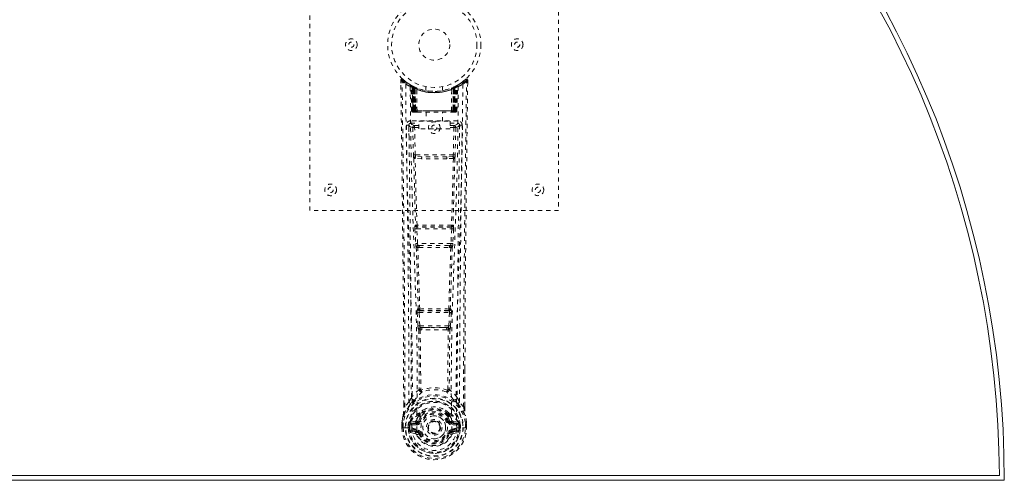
# Model space of a CAD drawing. Header units: inches. Extents: x 11.1 to 58.6, y 3.8 to 39.1.
# Tile 4 of 5: x 34.8 to 58.6, y 15.4 to 26.5. Entities that reach past the tile are written whole.
import ezdxf

# ---------------------------------------------------------------- set-up
doc = ezdxf.new("R2010")
doc.units = ezdxf.units.IN
doc.header["$MEASUREMENT"] = 0
doc.linetypes.add('SLD-Dashed', pattern=[0.075, 0.05, -0.025])
doc.linetypes.add('SLD-Solid', pattern=[0])

msp = doc.modelspace()

# ---------------------------------------------------------------- linework, layer by layer
at = {"color": 7, "linetype": 'SLD-Dashed', "lineweight": 0}
for p, q in [((41.814, 21.867), (41.814, 29.867)), ((47.814, 29.867), (47.814, 21.867)), ((44.008, 25.008), (44.008, 24.941)), ((44.037, 25.008), (44.058, 25.031)), ((44.099, 24.995), (44.057, 25.029)), ((45.571, 25.029), (45.53, 24.995)), ((45.621, 25.008), (45.591, 25.008)), ((45.618, 24.945), (45.619, 25.008)), ((45.62, 24.941), (45.621, 25.008)), ((45.62, 24.941), (45.621, 25.008)), ((44.246, 24.893), (44.233, 24.901)), ((44.252, 24.888), (44.238, 24.896)), ((44.261, 24.868), (44.247, 24.876)), ((44.268, 24.271), (44.247, 24.876)), ((44.282, 24.271), (44.261, 24.868)), ((44.299, 24.864), (44.264, 24.882)), ((44.348, 24.822), (44.279, 24.857)), ((44.3, 24.271), (44.279, 24.857)), ((44.28, 24.861), (44.302, 24.267)), ((44.293, 24.867), (44.32, 24.853)), ((44.307, 24.827), (44.32, 24.853)), ((44.307, 24.827), (44.307, 24.271)), ((44.314, 24.824), (44.307, 24.827)), ((44.314, 24.824), (44.327, 24.85)), ((44.314, 24.271), (44.314, 24.824)), ((44.331, 24.848), (44.316, 24.856)), ((44.32, 24.853), (44.327, 24.85)), ((44.32, 24.821), (44.333, 24.847)), ((44.321, 24.271), (44.32, 24.821)), ((44.32, 24.821), (44.327, 24.818)), ((44.327, 24.818), (44.339, 24.844)), ((44.327, 24.818), (44.327, 24.271)), ((44.332, 24.848), (44.331, 24.848)), ((44.339, 24.812), (44.351, 24.839)), ((44.339, 24.812), (44.339, 24.271)), ((44.345, 24.81), (44.339, 24.812)), ((44.345, 24.81), (44.357, 24.836)), ((44.345, 24.271), (44.345, 24.81)), ((44.348, 24.822), (44.349, 24.821)), ((44.367, 24.271), (44.348, 24.822)), ((44.349, 24.821), (44.368, 24.271)), ((44.351, 24.839), (44.357, 24.836)), ((44.398, 24.271), (44.394, 24.792)), ((44.614, 24.856), (44.614, 24.759)), ((45.014, 24.759), (45.014, 24.856)), ((45.23, 24.271), (45.234, 24.792)), ((45.26, 24.271), (45.279, 24.821)), ((45.28, 24.822), (45.261, 24.271)), ((45.271, 24.836), (45.277, 24.839)), ((45.271, 24.836), (45.283, 24.81)), ((45.277, 24.839), (45.289, 24.812)), ((45.279, 24.821), (45.28, 24.822)), ((45.349, 24.857), (45.28, 24.822)), ((45.289, 24.812), (45.283, 24.81)), ((45.283, 24.81), (45.283, 24.271)), ((45.296, 24.848), (45.289, 24.844)), ((45.289, 24.844), (45.301, 24.818)), ((45.289, 24.271), (45.289, 24.812)), ((45.304, 24.851), (45.295, 24.847)), ((45.295, 24.847), (45.308, 24.821)), ((45.297, 24.848), (45.296, 24.848)), ((45.364, 24.882), (45.297, 24.848)), ((45.301, 24.85), (45.309, 24.853)), ((45.301, 24.85), (45.314, 24.824)), ((45.301, 24.818), (45.308, 24.821)), ((45.301, 24.271), (45.301, 24.818)), ((45.308, 24.821), (45.307, 24.271)), ((45.309, 24.853), (45.317, 24.858)), ((45.309, 24.853), (45.321, 24.827)), ((45.321, 24.827), (45.314, 24.824)), ((45.314, 24.824), (45.314, 24.271)), ((45.321, 24.271), (45.321, 24.827)), ((45.326, 24.267), (45.348, 24.861)), ((45.328, 24.271), (45.349, 24.857)), ((45.347, 24.271), (45.367, 24.868)), ((45.36, 24.271), (45.381, 24.876)), ((45.381, 24.876), (45.367, 24.868)), ((45.396, 24.901), (45.382, 24.893)), ((44.268, 24.271), (44.282, 24.271)), ((44.3, 24.271), (44.367, 24.271)), ((44.307, 24.271), (44.314, 24.271)), ((44.308, 24.242), (44.315, 24.242)), ((44.311, 24.242), (44.321, 24.242)), ((45.314, 24.271), (44.314, 24.271)), ((44.327, 24.271), (44.321, 24.271)), ((44.321, 24.242), (44.328, 24.242)), ((44.327, 24.271), (45.301, 24.271)), ((44.33, 24.242), (44.384, 24.242)), ((44.339, 24.271), (44.345, 24.271)), ((44.34, 24.242), (44.346, 24.242)), ((45.283, 24.271), (44.345, 24.271)), ((44.384, 24.242), (44.346, 24.242)), ((44.368, 24.271), (44.367, 24.271)), ((44.398, 24.271), (45.23, 24.271)), ((44.398, 24.242), (44.405, 24.242)), ((44.405, 24.242), (45.223, 24.242)), ((44.619, 24.242), (44.619, 24.019)), ((45.009, 24.019), (45.009, 24.242)), ((45.223, 24.242), (45.231, 24.242)), ((45.244, 24.242), (45.298, 24.242)), ((45.282, 24.242), (45.244, 24.242)), ((45.261, 24.271), (45.26, 24.271)), ((45.261, 24.271), (45.328, 24.271)), ((45.282, 24.242), (45.288, 24.242)), ((45.283, 24.271), (45.289, 24.271)), ((45.3, 24.242), (45.307, 24.242)), ((45.307, 24.271), (45.301, 24.271)), ((45.307, 24.242), (45.317, 24.242)), ((45.313, 24.242), (45.32, 24.242)), ((45.314, 24.271), (45.321, 24.271)), ((45.347, 24.271), (45.36, 24.271)), ((44.246, 24.033), (44.246, 23.972)), ((45.382, 24.033), (44.246, 24.033)), ((44.444, 23.839), (44.444, 24.019)), ((44.444, 24.019), (45.194, 24.019)), ((45.194, 24.019), (45.194, 23.839)), ((45.382, 23.972), (45.382, 24.033)), ((44.203, 23.935), (44.201, 23.927)), ((44.202, 23.924), (44.205, 23.637)), ((44.246, 23.972), (44.444, 23.972)), ((44.295, 23.869), (44.311, 23.208)), ((44.34, 23.915), (44.34, 23.87)), ((44.444, 23.915), (44.34, 23.915)), ((44.356, 23.209), (44.34, 23.87)), ((44.444, 23.87), (44.34, 23.87)), ((45.194, 23.839), (44.444, 23.839)), ((45.194, 23.972), (45.382, 23.972)), ((45.288, 23.915), (45.194, 23.915)), ((45.288, 23.87), (45.194, 23.87)), ((45.288, 23.87), (45.273, 23.209)), ((45.288, 23.915), (45.288, 23.87)), ((45.333, 23.869), (45.317, 23.208)), ((45.423, 23.637), (45.426, 23.924)), ((45.427, 23.927), (45.425, 23.935)), ((44.509, 23.118), (44.353, 23.124)), ((45.273, 23.209), (44.356, 23.209)), ((44.516, 23.166), (44.364, 23.168)), ((45.112, 23.166), (44.516, 23.166)), ((45.265, 23.168), (45.112, 23.166)), ((45.275, 23.124), (45.119, 23.118)), ((47.814, 21.867), (41.814, 21.867)), ((44.349, 21.424), (44.366, 21.072)), ((44.363, 21.518), (44.355, 21.514)), ((44.393, 21.426), (45.235, 21.426)), ((44.411, 21.074), (44.393, 21.426)), ((44.4, 21.471), (44.408, 21.475)), ((45.228, 21.471), (44.4, 21.471)), ((45.235, 21.426), (45.218, 21.074)), ((45.22, 21.475), (45.228, 21.471)), ((45.279, 21.424), (45.262, 21.072)), ((45.273, 21.514), (45.265, 21.518)), ((45.218, 21.074), (44.411, 21.074)), ((44.416, 20.978), (44.448, 20.977)), ((44.457, 21.029), (44.426, 21.029)), ((44.457, 21.029), (45.171, 21.029)), ((45.171, 21.029), (45.203, 21.029)), ((45.18, 20.977), (45.212, 20.978)), ((44.427, 19.501), (44.413, 19.496)), ((45.201, 19.501), (45.215, 19.496)), ((44.404, 19.407), (44.42, 19.089)), ((44.448, 19.409), (45.18, 19.409)), ((44.465, 19.092), (44.448, 19.409)), ((44.457, 19.454), (44.472, 19.458)), ((45.171, 19.454), (44.457, 19.454)), ((45.156, 19.458), (45.171, 19.454)), ((45.18, 19.409), (45.164, 19.092)), ((45.224, 19.407), (45.208, 19.089)), ((45.164, 19.092), (44.465, 19.092)), ((44.522, 19.047), (44.483, 19.047)), ((44.522, 19.047), (45.106, 19.047)), ((45.145, 19.047), (45.106, 19.047)), ((44.475, 18.994), (44.515, 18.993)), ((45.113, 18.993), (45.153, 18.994)), ((45.55, 18.059), (45.55, 17.135)), ((45.551, 17.134), (45.554, 18.058)), ((44.487, 17.553), (44.487, 17.553)), ((45.142, 17.553), (45.142, 17.553)), ((44.077, 17.134), (44.077, 17.188)), ((44.078, 17.188), (44.078, 17.135)), ((44.203, 17.251), (44.106, 17.136)), ((45.522, 17.136), (45.426, 17.251)), ((44.446, 16.949), (44.446, 16.931)), ((44.453, 16.978), (44.465, 16.995)), ((44.469, 16.943), (44.469, 16.925)), ((45.159, 16.925), (45.159, 16.943)), ((45.163, 16.995), (45.175, 16.978)), ((45.182, 16.949), (45.183, 16.931)), ((44.035, 16.754), (44.034, 16.749)), ((44.034, 16.633), (44.034, 16.749)), ((44.034, 16.633), (44.038, 16.633)), ((44.036, 16.749), (44.036, 16.632)), ((44.038, 16.633), (44.092, 16.633)), ((44.064, 16.749), (44.064, 16.635)), ((44.092, 16.633), (44.115, 16.634)), ((44.115, 16.634), (44.273, 16.634)), ((44.215, 16.705), (44.186, 16.707)), ((44.186, 16.707), (44.186, 16.707)), ((44.186, 16.636), (44.186, 16.707)), ((44.186, 16.635), (44.186, 16.636)), ((44.215, 16.706), (44.221, 16.725)), ((44.215, 16.705), (44.215, 16.636)), ((44.221, 16.636), (44.215, 16.636)), ((44.221, 16.725), (44.221, 16.714)), ((44.221, 16.714), (44.221, 16.636)), ((44.231, 16.756), (44.227, 16.751)), ((44.231, 16.756), (44.241, 16.767)), ((44.356, 16.788), (44.241, 16.767)), ((44.241, 16.767), (44.241, 16.767)), ((44.241, 16.767), (44.242, 16.767)), ((44.255, 16.734), (44.385, 16.759)), ((44.255, 16.734), (44.255, 16.704)), ((44.385, 16.734), (44.255, 16.734)), ((44.385, 16.704), (44.255, 16.704)), ((44.385, 16.759), (44.385, 16.734)), ((44.385, 16.704), (44.385, 16.734)), ((44.44, 16.8), (44.467, 16.788)), ((44.658, 16.643), (44.658, 16.658)), ((44.658, 16.635), (44.658, 16.643)), ((45.161, 16.788), (45.188, 16.8)), ((45.243, 16.759), (45.373, 16.734)), ((45.243, 16.759), (45.243, 16.734)), ((45.373, 16.734), (45.243, 16.734)), ((45.243, 16.704), (45.243, 16.734)), ((45.373, 16.704), (45.243, 16.704)), ((45.387, 16.767), (45.272, 16.788)), ((45.355, 16.634), (45.514, 16.634)), ((45.373, 16.704), (45.373, 16.734)), ((45.387, 16.767), (45.397, 16.756)), ((45.397, 16.756), (45.397, 16.756)), ((45.397, 16.756), (45.397, 16.756)), ((45.401, 16.751), (45.397, 16.756)), ((45.407, 16.725), (45.408, 16.714)), ((45.413, 16.706), (45.407, 16.725)), ((45.408, 16.714), (45.407, 16.636)), ((45.407, 16.636), (45.413, 16.636)), ((45.443, 16.707), (45.413, 16.705)), ((45.413, 16.636), (45.413, 16.705)), ((45.443, 16.707), (45.443, 16.636)), ((45.443, 16.707), (45.443, 16.707)), ((45.514, 16.634), (45.537, 16.633)), ((45.537, 16.633), (45.59, 16.633)), ((45.564, 16.635), (45.564, 16.749)), ((45.59, 16.633), (45.594, 16.633)), ((45.592, 16.632), (45.592, 16.749)), ((45.594, 16.749), (45.594, 16.754)), ((45.594, 16.633), (45.594, 16.749)), ((44.239, 16.516), (44.357, 16.492)), ((44.269, 16.582), (44.269, 16.552)), ((44.269, 16.582), (44.385, 16.582)), ((44.385, 16.531), (44.269, 16.552)), ((44.269, 16.552), (44.385, 16.552)), ((44.385, 16.582), (44.385, 16.552)), ((44.385, 16.531), (44.385, 16.552)), ((44.391, 16.596), (44.391, 16.598)), ((44.445, 16.488), (44.442, 16.495)), ((44.467, 16.497), (44.445, 16.488)), ((45.183, 16.488), (45.161, 16.497)), ((45.183, 16.488), (45.238, 16.465)), ((45.237, 16.598), (45.238, 16.596)), ((45.243, 16.582), (45.243, 16.552)), ((45.243, 16.582), (45.359, 16.582)), ((45.359, 16.552), (45.243, 16.531)), ((45.243, 16.531), (45.243, 16.552)), ((45.243, 16.552), (45.359, 16.552)), ((45.271, 16.492), (45.39, 16.516)), ((45.359, 16.552), (45.359, 16.582))]:
    msp.add_line(p, q, dxfattribs=at)
at = {"color": 7, "linetype": 'SLD-Solid', "lineweight": 15}
for p, q in [((11.182, 15.485), (58.446, 15.485)), ((11.182, 15.485), (58.446, 15.485)), ((11.064, 15.367), (58.564, 15.367))]:
    msp.add_line(p, q, dxfattribs=at)
at = {"color": 7, "linetype": 'SLD-Dashed', "lineweight": 0, "flags": 128}
for points in [[(44.077, 17.188), (44.069, 19.757), (44.041, 22.382), (44.007, 25.008)], [(44.007, 25.008), (44.008, 25.007), (44.01, 25.008), (44.016, 25.008), (44.026, 25.008), (44.032, 25.008), (44.037, 25.008)], [(44.056, 25.028), (44.049, 25.032), (44.041, 25.034), (44.032, 25.035), (44.025, 25.033), (44.018, 25.03), (44.012, 25.025), (44.009, 25.018), (44.008, 25.01)], [(44.106, 17.136), (44.105, 18.599), (44.096, 20.073), (44.081, 21.521), (44.079, 21.768), (44.075, 22.026), (44.073, 22.241), (44.07, 22.47), (44.067, 22.72), (44.063, 22.992), (44.061, 23.209), (44.057, 23.472), (44.053, 23.796), (44.05, 24.006), (44.047, 24.265), (44.044, 24.527), (44.04, 24.775), (44.037, 25.008)], [(45.522, 17.136), (45.523, 18.601), (45.532, 20.073), (45.547, 21.521), (45.549, 21.741), (45.552, 21.971), (45.554, 22.174), (45.557, 22.373), (45.56, 22.589), (45.562, 22.739), (45.564, 22.896), (45.566, 23.052), (45.567, 23.17), (45.569, 23.309), (45.571, 23.472), (45.575, 23.804), (45.578, 24.008), (45.581, 24.263), (45.585, 24.524), (45.588, 24.773), (45.591, 25.008)], [(45.571, 25.031), (45.538, 25.002), (45.53, 24.996)], [(45.554, 18.058), (45.56, 19.757), (45.587, 22.382), (45.62, 24.941)], [(45.618, 25.008), (45.616, 25.015), (45.612, 25.023), (45.607, 25.03), (45.601, 25.035), (45.594, 25.037), (45.586, 25.038), (45.579, 25.036), (45.573, 25.032)], [(44.126, 24.914), (44.134, 23.867), (44.153, 22.822), (44.182, 21.78), (44.218, 20.742), (44.252, 19.708), (44.277, 18.679), (44.286, 17.654), (44.273, 16.634)], [(44.235, 24.859), (44.244, 23.814), (44.265, 22.771), (44.297, 21.731), (44.335, 20.696), (44.371, 19.664), (44.397, 18.638), (44.405, 17.616), (44.391, 16.599)], [(44.241, 24.893), (44.247, 24.882), (44.252, 24.869)], [(44.278, 24.865), (44.279, 24.859), (44.279, 24.857)], [(45.393, 24.859), (45.384, 23.814), (45.363, 22.771), (45.331, 21.732), (45.293, 20.696), (45.257, 19.665), (45.231, 18.638), (45.223, 17.616), (45.237, 16.599)], [(45.502, 24.914), (45.494, 23.867), (45.475, 22.822), (45.446, 21.78), (45.411, 20.742), (45.376, 19.708), (45.351, 18.679), (45.343, 17.654), (45.355, 16.634)], [(44.307, 24.271), (44.292, 24.271), (44.279, 24.271), (44.271, 24.271), (44.268, 24.271)], [(44.282, 24.271), (44.285, 24.271), (44.294, 24.271), (44.306, 24.271), (44.321, 24.271)], [(44.339, 24.271), (44.331, 24.271), (44.323, 24.271), (44.316, 24.271), (44.31, 24.271), (44.305, 24.271), (44.302, 24.271), (44.3, 24.271), (44.3, 24.271)], [(44.3, 24.271), (44.301, 24.264), (44.302, 24.262)], [(44.329, 24.242), (44.33, 24.242), (44.331, 24.242)], [(44.368, 24.271), (44.371, 24.271), (44.378, 24.271), (44.387, 24.271), (44.398, 24.271)], [(45.23, 24.271), (45.241, 24.271), (45.251, 24.271), (45.257, 24.271), (45.26, 24.271)], [(45.328, 24.271), (45.328, 24.271), (45.326, 24.271), (45.323, 24.271), (45.318, 24.271), (45.312, 24.271), (45.305, 24.271), (45.297, 24.271), (45.289, 24.271)], [(45.307, 24.271), (45.322, 24.271), (45.335, 24.271), (45.343, 24.271), (45.347, 24.271)], [(45.36, 24.271), (45.357, 24.271), (45.349, 24.271), (45.336, 24.271), (45.321, 24.271)], [(44.141, 23.926), (44.143, 23.791), (44.145, 23.618), (44.148, 23.41), (44.151, 23.164), (44.155, 22.915), (44.158, 22.696), (44.16, 22.542), (44.161, 22.404), (44.163, 22.283), (44.165, 22.128), (44.167, 21.965), (44.169, 21.808), (44.179, 20.995), (44.188, 20.177), (44.196, 19.204), (44.201, 18.215), (44.203, 17.251)], [(44.201, 23.927), (44.226, 23.898), (44.295, 23.869)], [(44.34, 23.915), (44.271, 23.944), (44.246, 23.972)], [(44.34, 23.87), (44.324, 23.87), (44.31, 23.87), (44.3, 23.869), (44.295, 23.869)], [(45.382, 23.972), (45.357, 23.944), (45.288, 23.915)], [(45.333, 23.869), (45.328, 23.869), (45.318, 23.87), (45.304, 23.87), (45.288, 23.87)], [(45.333, 23.869), (45.402, 23.898), (45.427, 23.927)], [(45.426, 17.251), (45.426, 17.771), (45.428, 18.304), (45.43, 18.85), (45.434, 19.364), (45.438, 19.894), (45.443, 20.446), (45.449, 20.935), (45.452, 21.193), (45.455, 21.466), (45.458, 21.754), (45.462, 22.058), (45.466, 22.334), (45.469, 22.574), (45.471, 22.766), (45.474, 22.98), (45.477, 23.221), (45.48, 23.447), (45.483, 23.639), (45.485, 23.799), (45.487, 23.926)], [(44.356, 23.209), (44.34, 23.209), (44.326, 23.208), (44.315, 23.208), (44.311, 23.208)], [(44.319, 23.126), (44.339, 22.321), (44.363, 21.518)], [(44.398, 21.514), (44.373, 22.318), (44.353, 23.124)], [(45.119, 23.118), (44.814, 23.118), (44.509, 23.118)], [(45.112, 23.166), (44.814, 23.166), (44.516, 23.166)], [(45.275, 23.124), (45.255, 22.318), (45.23, 21.514)], [(45.309, 23.126), (45.289, 22.321), (45.265, 21.518)], [(45.317, 23.208), (45.313, 23.208), (45.302, 23.208), (45.288, 23.209), (45.273, 23.209)], [(44.393, 21.426), (44.378, 21.426), (44.364, 21.425), (44.354, 21.425), (44.349, 21.424)], [(45.279, 21.424), (45.275, 21.425), (45.264, 21.425), (45.25, 21.426), (45.235, 21.426)], [(44.411, 21.074), (44.395, 21.073), (44.381, 21.072), (44.371, 21.072), (44.366, 21.072)], [(44.366, 21.072), (44.368, 21.04), (44.369, 21.037)], [(44.381, 20.982), (44.406, 20.24), (44.427, 19.501)], [(44.463, 19.495), (44.441, 20.235), (44.416, 20.978)], [(45.212, 20.978), (45.187, 20.235), (45.165, 19.495)], [(45.247, 20.982), (45.223, 20.24), (45.201, 19.501)], [(45.262, 21.072), (45.258, 21.072), (45.247, 21.072), (45.233, 21.073), (45.218, 21.074)], [(45.262, 21.072), (45.26, 21.04), (45.259, 21.037)], [(44.448, 19.409), (44.433, 19.408), (44.419, 19.407), (44.409, 19.407), (44.404, 19.407)], [(44.448, 19.409), (44.448, 19.417), (44.448, 19.426), (44.448, 19.433), (44.449, 19.44), (44.453, 19.45), (44.457, 19.454)], [(45.171, 19.454), (45.176, 19.45), (45.179, 19.44), (45.18, 19.433), (45.181, 19.426), (45.181, 19.417), (45.18, 19.409)], [(45.224, 19.407), (45.219, 19.407), (45.209, 19.407), (45.195, 19.408), (45.18, 19.409)], [(44.465, 19.092), (44.45, 19.091), (44.436, 19.09), (44.425, 19.089), (44.42, 19.089)], [(45.106, 19.047), (44.814, 19.045), (44.522, 19.047)], [(45.145, 19.047), (45.146, 19.047), (45.148, 19.049), (45.151, 19.052), (45.156, 19.061), (45.161, 19.075), (45.164, 19.092)], [(45.208, 19.089), (45.203, 19.089), (45.192, 19.09), (45.178, 19.091), (45.164, 19.092)], [(44.439, 19), (44.45, 18.279), (44.451, 17.561)], [(44.475, 18.994), (44.485, 18.272), (44.487, 17.553)], [(45.113, 18.993), (44.814, 18.992), (44.515, 18.993)], [(45.142, 17.553), (45.143, 18.272), (45.153, 18.994)], [(45.189, 19), (45.179, 18.279), (45.177, 17.561)], [(44.449, 17.553), (44.348, 17.465), (44.262, 17.364)], [(44.449, 17.553), (44.451, 17.542), (44.455, 17.534), (44.461, 17.527), (44.469, 17.524), (44.477, 17.524), (44.485, 17.527), (44.491, 17.533), (44.497, 17.542)], [(45.132, 17.542), (45.137, 17.533), (45.144, 17.527), (45.151, 17.524), (45.159, 17.524), (45.167, 17.527), (45.173, 17.534), (45.178, 17.542), (45.18, 17.553)], [(45.366, 17.364), (45.28, 17.465), (45.18, 17.553)], [(44.245, 17.212), (44.144, 17.088), (44.065, 16.934)], [(44.106, 17.136), (44.101, 17.136), (44.094, 17.136), (44.089, 17.135), (44.084, 17.135), (44.08, 17.135), (44.077, 17.135), (44.076, 17.134), (44.077, 17.134)], [(44.355, 17.315), (44.349, 17.309), (44.34, 17.3)], [(45.288, 17.3), (45.279, 17.309), (45.273, 17.315)], [(45.383, 17.212), (45.484, 17.088), (45.563, 16.934)], [(45.551, 17.134), (45.552, 17.134), (45.551, 17.135), (45.548, 17.135), (45.545, 17.135), (45.539, 17.135), (45.534, 17.136), (45.528, 17.136), (45.522, 17.136)], [(44.034, 16.749), (44.047, 16.846), (44.063, 16.923)], [(44.065, 16.934), (44.048, 16.854), (44.035, 16.754)], [(44.065, 16.934), (44.063, 16.929), (44.063, 16.923)], [(44.446, 16.931), (44.413, 16.878), (44.383, 16.81)], [(44.498, 16.912), (44.468, 16.863), (44.44, 16.8)], [(44.597, 17.082), (44.539, 17.053), (44.465, 16.995)], [(45.163, 16.995), (45.089, 17.053), (45.032, 17.082)], [(45.188, 16.8), (45.16, 16.863), (45.131, 16.912)], [(45.183, 16.931), (45.215, 16.878), (45.245, 16.81)], [(45.565, 16.923), (45.565, 16.929), (45.563, 16.934)], [(45.594, 16.754), (45.582, 16.843), (45.563, 16.934)], [(45.594, 16.749), (45.581, 16.846), (45.565, 16.923)], [(44.034, 16.749), (44.034, 16.749), (44.035, 16.749), (44.038, 16.749), (44.041, 16.749), (44.046, 16.749), (44.052, 16.749), (44.058, 16.749), (44.064, 16.749)], [(44.064, 16.635), (44.058, 16.635), (44.052, 16.635), (44.046, 16.634), (44.041, 16.634), (44.038, 16.634), (44.035, 16.633), (44.034, 16.633), (44.034, 16.633)], [(44.035, 16.754), (44.036, 16.753), (44.037, 16.753), (44.04, 16.753), (44.044, 16.752), (44.048, 16.752), (44.053, 16.751), (44.059, 16.75), (44.064, 16.749)], [(44.215, 16.636), (44.212, 16.636), (44.205, 16.636), (44.196, 16.636), (44.186, 16.635)], [(44.215, 16.705), (44.215, 16.706), (44.215, 16.706)], [(44.255, 16.704), (44.237, 16.706), (44.221, 16.714)], [(44.383, 16.81), (44.37, 16.793), (44.356, 16.788)], [(44.495, 16.777), (44.49, 16.779), (44.485, 16.781), (44.48, 16.783), (44.476, 16.785), (44.472, 16.786), (44.47, 16.787), (44.468, 16.788), (44.467, 16.788)], [(44.761, 16.79), (44.802, 16.799), (44.82, 16.799)], [(45.133, 16.777), (45.138, 16.779), (45.143, 16.781), (45.148, 16.783), (45.152, 16.785), (45.156, 16.786), (45.158, 16.787), (45.16, 16.788), (45.161, 16.788)], [(45.245, 16.81), (45.258, 16.793), (45.272, 16.788)], [(45.408, 16.714), (45.391, 16.706), (45.373, 16.704)], [(45.413, 16.706), (45.413, 16.705), (45.413, 16.705)], [(45.594, 16.754), (45.593, 16.753), (45.591, 16.753), (45.588, 16.753), (45.584, 16.752), (45.58, 16.752), (45.575, 16.751), (45.57, 16.75), (45.564, 16.749)], [(45.564, 16.749), (45.57, 16.749), (45.577, 16.749), (45.582, 16.749), (45.587, 16.749), (45.59, 16.749), (45.593, 16.749), (45.594, 16.749), (45.594, 16.749)], [(45.594, 16.633), (45.594, 16.633), (45.593, 16.633), (45.59, 16.634), (45.587, 16.634), (45.582, 16.634), (45.577, 16.635), (45.57, 16.635), (45.564, 16.635)], [(44.226, 16.564), (44.246, 16.577), (44.269, 16.582)], [(45.238, 16.596), (45.232, 16.519), (45.208, 16.445), (45.169, 16.376), (45.116, 16.316), (45.051, 16.268), (44.977, 16.232), (44.897, 16.21), (44.814, 16.202), (44.731, 16.21), (44.651, 16.232), (44.577, 16.268), (44.512, 16.316), (44.459, 16.376), (44.42, 16.445), (44.397, 16.519), (44.391, 16.596)], [(44.495, 16.509), (44.49, 16.506), (44.485, 16.504), (44.48, 16.502), (44.476, 16.501), (44.472, 16.499), (44.47, 16.498), (44.468, 16.497), (44.467, 16.497)], [(45.133, 16.509), (45.138, 16.506), (45.143, 16.504), (45.148, 16.502), (45.152, 16.501), (45.156, 16.499), (45.158, 16.498), (45.16, 16.497), (45.161, 16.497)], [(45.192, 16.504), (45.187, 16.496), (45.183, 16.488)], [(45.243, 16.531), (45.206, 16.517), (45.192, 16.504)], [(45.359, 16.582), (45.382, 16.577), (45.402, 16.564)]]:
    msp.add_lwpolyline(points, dxfattribs=at)
at = {"color": 7, "linetype": 'SLD-Dashed', "lineweight": 0}
for centre, radius in [((44.814, 25.867), 1.125), ((44.814, 25.867), 1.03), ((44.814, 25.867), 0.375), ((42.814, 25.867), 0.14), ((42.814, 25.867), 0.0625), ((46.814, 25.867), 0.141), ((46.814, 25.867), 0.0625), ((44.814, 23.867), 0.141), ((44.814, 23.867), 0.0625), ((42.314, 22.367), 0.141), ((42.314, 22.367), 0.0625), ((47.314, 22.367), 0.14), ((47.314, 22.367), 0.0625), ((44.814, 16.643), 0.7), ((44.814, 16.643), 0.69), ((44.814, 16.643), 0.623), ((44.814, 16.643), 0.32), ((44.814, 16.643), 0.275), ((44.814, 16.643), 0.188), ((44.814, 16.643), 0.156), ((44.814, 16.643), 0.142), ((44.814, 16.643), 0.14), ((44.814, 16.643), 0.138)]:
    msp.add_circle(centre, radius, dxfattribs=at)
at = {"color": 7, "linetype": 'SLD-Solid', "lineweight": 15}
for radius, start, end in [(23.75, 0, 180), (23.632, 0.2864, 179.7136), (23.632, 0.2864, 179.7136)]:
    msp.add_arc((34.814, 15.367), radius, start, end, dxfattribs=at)
at = {"color": 7, "linetype": 'SLD-Dashed', "lineweight": 0}
for centre, radius, start, end in [((44.037, 25.008), 0.03, 47.8634, 180.7201), ((44.816, 25.912), 1.213, 228.1741, 235.3217), ((44.814, 25.867), 1.158, 227.8705, 312.1289), ((44.812, 25.864), 1.124, 227.9077, 235.3628), ((44.156, 24.914), 0.03, 55.9352, 179.828), ((44.814, 25.866), 1.127, 235.3509, 240.4893), ((44.814, 25.866), 1.127, 299.5106, 304.6491), ((44.819, 25.861), 1.12, 304.6283, 312.0872), ((45.472, 24.914), 0.03, 0.1677, 124.0698), ((44.814, 25.908), 1.209, 304.6689, 311.8402), ((45.591, 25.008), 0.03, 359.2797, 132.1369), ((45.52, 24.965), 0.0827, 31.7926, 52.6616), ((44.802, 26.106), 1.37, 240.4509, 245.5689), ((44.217, 24.875), 0.03, 1.9823, 58.9562), ((44.818, 25.874), 1.136, 238.9622, 239.8383), ((44.197, 24.839), 0.0714, 31.6395, 58.9259), ((44.276, 24.846), 0.0429, 114.167, 163.0252), ((44.814, 25.898), 1.19, 240.8884, 299.1116), ((44.231, 24.867), 0.0299, 1.9055, 59.7263), ((44.815, 25.867), 1.128, 239.7414, 244.7239), ((44.824, 25.888), 1.153, 239.9608, 244.0333), ((44.795, 25.491), 0.823, 228.2679, 233.6289), ((44.814, 25.867), 1.128, 240.489, 299.511), ((44.792, 25.483), 0.813, 229.1438, 234.4971), ((44.249, 24.856), 0.03, 16.8935, 61.2686), ((44.249, 24.856), 0.0299, 1.803, 60.7741), ((44.815, 25.869), 1.13, 240.8091, 245.7312), ((44.795, 25.481), 0.81, 230.397, 235.6705), ((44.814, 25.866), 1.155, 244.3786, 295.6214), ((44.814, 25.865), 1.155, 245.0796, 294.9204), ((44.318, 24.821), 0.0297, 1.4794, 64.5215), ((44.319, 24.821), 0.0297, 1.4797, 64.567), ((44.814, 25.865), 1.155, 246.0603, 293.9397), ((44.77, 25.418), 0.73, 234.7859, 238.9966), ((44.364, 24.81), 0.0345, 328.9804, 15.148), ((44.814, 25.83), 1.12, 247.9469, 292.0532), ((45.264, 24.81), 0.0345, 164.8522, 211.0193), ((44.859, 25.417), 0.729, 301.0016, 305.216), ((44.813, 25.868), 1.129, 294.2671, 299.1926), ((45.309, 24.821), 0.0297, 115.4305, 178.5206), ((45.31, 24.821), 0.0297, 115.479, 178.5201), ((44.833, 25.48), 0.808, 304.3257, 309.6068), ((44.838, 25.479), 0.808, 305.4888, 310.8704), ((45.364, 24.725), 0.138, 89.4169, 113.4592), ((44.833, 25.49), 0.823, 306.3706, 311.7325), ((45.379, 24.856), 0.0299, 119.2259, 178.197), ((45.377, 24.858), 0.0273, 117.6533, 182.2995), ((44.828, 25.843), 1.1, 298.6339, 300.2643), ((45.397, 24.867), 0.0299, 120.2737, 178.0945), ((45.352, 24.846), 0.0429, 16.9737, 65.8338), ((45.411, 24.875), 0.03, 121.0438, 178.0177), ((44.826, 26.106), 1.37, 294.4309, 299.5494), ((44.298, 24.272), 0.03, 181.9948, 269.9951), ((44.329, 24.314), 0.0742, 215.9461, 253.2625), ((44.312, 24.272), 0.03, 181.967, 269.9713), ((44.326, 24.409), 0.166, 259.6011, 268.3385), ((44.33, 24.272), 0.03, 181.932, 269.9379), ((44.728, 24.264), 0.414, 179.0179, 183.0298), ((44.906, 24.264), 0.586, 179.3932, 182.0357), ((44.754, 24.264), 0.426, 179.0451, 182.9376), ((44.784, 24.264), 0.445, 179.0878, 182.8206), ((44.792, 24.264), 0.447, 179.0901, 182.8044), ((44.397, 24.272), 0.0299, 181.7958, 269.8129), ((44.398, 24.272), 0.0299, 181.7962, 269.8136), ((44.433, 24.264), 0.0354, 169.2787, 219.1974), ((45.194, 24.264), 0.0369, 321.8596, 9.6621), ((45.23, 24.272), 0.0299, 270.1859, 358.2042), ((45.231, 24.272), 0.0299, 270.1864, 358.2038), ((44.838, 24.264), 0.445, 357.1794, 0.9098), ((44.844, 24.264), 0.445, 357.1794, 0.9122), ((45.293, 24.277), 0.0356, 262.0672, 350.2941), ((45.298, 24.272), 0.03, 270.061, 358.0702), ((44.875, 24.264), 0.426, 357.0624, 0.9549), ((44.722, 24.264), 0.586, 357.9643, 0.6068), ((45.302, 24.407), 0.163, 271.7046, 280.6258), ((44.9, 24.264), 0.414, 356.9702, 0.9821), ((45.317, 24.272), 0.03, 270.0287, 358.033), ((45.299, 24.314), 0.0742, 286.7375, 324.0539), ((45.33, 24.272), 0.03, 270.0049, 358.0052), ((44.246, 23.928), 0.105, 90.0053, 180.737), ((45.382, 23.928), 0.105, 359.263, 89.9947), ((44.177, 22.33), 1.597, 89.1325, 91.2849), ((-455.282, 16.046), 499.545, 0.1512, 0.90393), ((44.245, 23.93), 0.0423, 88.0376, 173.4314), ((44.34, 23.87), 0.0451, 90.431, 180.9005), ((45.288, 23.87), 0.0451, 359.0364, 89.5689), ((544.896, 16.046), 499.531, 179.09606, 179.84881), ((45.383, 23.93), 0.0423, 6.5686, 91.9624), ((45.451, 22.33), 1.597, 88.7153, 90.8679), ((44.712, 23.209), 0.401, 180.0771, 191.8375), ((44.365, 23.123), 0.0456, 91.7542, 175.8253), ((44.345, 23.265), 0.141, 259.4651, 273.0585), ((44.462, 23.121), 0.109, 154.2107, 178.3447), ((44.461, 23.209), 0.105, 179.6327, 202.4725), ((44.597, 23.129), 0.0888, 155.605, 187.637), ((45.031, 23.129), 0.0889, 352.366, 24.3933), ((45.167, 23.209), 0.105, 337.5264, 0.37), ((45.165, 23.12), 0.111, 1.7821, 25.6625), ((45.263, 23.123), 0.0456, 4.1748, 88.2456), ((45.283, 23.263), 0.139, 266.8583, 280.6181), ((44.916, 23.209), 0.401, 348.1485, 359.9212), ((44.555, 21.455), 0.209, 163.5084, 188.4118), ((44.4, 21.517), 0.0451, 182.9197, 269.406), ((44.408, 21.52), 0.0451, 182.9882, 269.3788), ((44.39, 21.605), 0.091, 253.0012, 274.8395), ((44.448, 21.442), 0.0563, 148.2413, 195.7344), ((44.452, 21.507), 0.055, 173.1605, 216.3317), ((44.814, -15.13), 36.646, 89.3489, 90.6511), ((44.814, -11.344), 32.821, 89.291, 90.709), ((45.22, 21.52), 0.0451, 270.6204, 357.0126), ((45.176, 21.507), 0.0546, 323.5197, 6.9881), ((45.228, 21.517), 0.0451, 270.594, 357.0803), ((45.18, 21.442), 0.0563, 344.2656, 31.7587), ((45.238, 21.604), 0.0908, 265.1437, 287.0294), ((45.073, 21.455), 0.209, 351.5848, 16.4936), ((44.504, 21.039), 0.136, 180.7169, 204.711), ((44.427, 20.984), 0.0456, 91.254, 181.8237), ((44.408, 21.061), 0.0837, 251.121, 275.2105), ((44.478, 21.072), 0.068, 178.3625, 218.905), ((44.502, 20.988), 0.0867, 151.6245, 186.5727), ((44.529, 20.99), 0.0814, 151.3081, 188.7543), ((44.814, 53.769), 32.793, 269.3607, 270.6393), ((44.814, 54.383), 33.356, 269.387, 270.613), ((45.1, 20.99), 0.0814, 351.2443, 28.6908), ((45.15, 21.072), 0.068, 321.1059, 1.6324), ((45.203, 20.987), 0.0424, 40.4479, 90.4155), ((45.126, 20.988), 0.0869, 353.4622, 28.3387), ((45.22, 21.062), 0.0843, 264.8706, 288.7992), ((45.202, 20.984), 0.0448, 357.9368, 42.9049), ((45.123, 21.039), 0.136, 335.3347, 359.2487), ((44.564, 19.436), 0.163, 158.1263, 190.2205), ((44.458, 19.499), 0.0451, 183.2281, 269.1386), ((44.472, 19.503), 0.0451, 183.3919, 269.1052), ((44.457, 19.57), 0.075, 247.0763, 274.8903), ((44.814, -17.87), 37.367, 89.4615, 90.5382), ((44.521, 19.489), 0.0578, 174.2225, 212.3475), ((45.156, 19.503), 0.0451, 270.8953, 356.6076), ((45.108, 19.489), 0.0574, 327.5007, 5.9289), ((45.172, 19.57), 0.0749, 265.0962, 292.9448), ((45.17, 19.499), 0.0451, 270.8614, 356.7719), ((45.064, 19.436), 0.163, 349.7781, 21.8738), ((44.814, -13.137), 32.597, 89.3981, 90.6019), ((44.601, 19.08), 0.181, 177.2178, 206.4671), ((44.485, 19.001), 0.0457, 91.8538, 181.7286), ((44.522, 19.089), 0.0575, 177.8249, 227.5862), ((44.578, 19.005), 0.104, 155.9677, 186.1397), ((44.614, 19.007), 0.101, 156.5272, 187.7644), ((45.014, 19.007), 0.101, 352.2356, 23.4728), ((45.143, 19.001), 0.0457, 358.2711, 88.1457), ((45.05, 19.005), 0.104, 353.8614, 24.03), ((45.027, 19.08), 0.181, 333.5373, 2.7739), ((44.469, 19.066), 0.073, 245.7454, 274.5974), ((45.159, 19.067), 0.0735, 265.5119, 294.1497), ((44.814, 16.63), 0.966, 70.8187, 109.182), ((44.814, 16.643), 0.787, 8.0937, 171.9063), ((44.814, 16.643), 0.758, 8.0937, 171.9063), ((39.474, 19.8), 5.372, 331.6687, 333.0301), ((44.323, 17.367), 0.0608, 182.5705, 302.003), ((45.086, 16.803), 0.893, 128.8528, 145.0105), ((44.437, 17.56), 0.0133, 326.0899, 3.2904), ((44.509, 17.557), 0.0608, 184.046, 286.2237), ((44.483, 17.624), 0.0708, 242.7143, 272.7161), ((44.499, 17.555), 0.0128, 186.6421, 257.6628), ((44.568, 17.559), 0.0738, 193.2403, 235.0214), ((44.814, 16.705), 0.844, 70.0603, 109.9396), ((45.119, 17.557), 0.0608, 253.7763, 355.9544), ((45.06, 17.559), 0.0738, 304.9811, 346.7571), ((44.542, 16.803), 0.893, 34.9887, 51.1478), ((45.129, 17.555), 0.0128, 282.3364, 353.369), ((45.145, 17.624), 0.0709, 267.2862, 297.2773), ((45.191, 17.56), 0.0133, 176.7873, 213.9509), ((45.306, 17.367), 0.0608, 238.0021, 357.4267), ((50.145, 19.796), 5.362, 206.9684, 208.3323), ((42.89, 17.104), 1.187, 351.2121, 1.4271), ((40.592, 17.752), 3.568, 346.7475, 350.0567), ((44.814, 16.643), 0.632, 5.8274, 174.1726), ((44.536, 17.569), 0.461, 223.6632, 230.8254), ((44.814, 16.643), 0.602, 6.0327, 173.9673), ((45.795, 15.634), 2.213, 131.1324, 134.4919), ((44.814, 16.662), 0.473, 62.6137, 117.3864), ((43.833, 15.634), 2.213, 45.508, 48.8676), ((45.092, 17.569), 0.461, 309.1736, 316.3351), ((49.036, 17.752), 3.568, 189.9434, 193.2523), ((46.738, 17.104), 1.187, 178.5722, 188.7896), ((44.678, 16.552), 0.492, 115.7073, 155.4808), ((44.622, 16.545), 0.441, 113.5939, 149.7431), ((44.491, 16.953), 0.0448, 146.2216, 184.9346), ((44.468, 16.989), 0.046, 241.1938, 271.705), ((44.476, 16.934), 0.0305, 185.7203, 315.4459), ((44.468, 16.971), 0.0459, 241.1363, 271.6925), ((44.504, 16.998), 0.0396, 185.1743, 232.8776), ((44.814, 16.643), 0.376, 22.774, 157.226), ((44.814, 16.631), 0.453, 40.4509, 139.5491), ((44.502, 16.942), 0.033, 131.6218, 178.1141), ((44.496, 16.947), 0.0348, 219.3994, 272.7295), ((44.814, 16.603), 0.494, 47.4886, 132.5115), ((44.814, 16.643), 0.346, 22.7741, 157.2259), ((44.814, 16.649), 0.411, 39.7065, 140.2937), ((44.814, 16.643), 0.275, 90.0001, 269.9999), ((44.814, 16.643), 0.275, 270.0001, 89.9999), ((45.152, 16.934), 0.0305, 224.5508, 354.283), ((45.132, 16.947), 0.0348, 267.2705, 320.6006), ((45.124, 16.998), 0.0396, 307.1202, 354.8268), ((45.126, 16.942), 0.033, 1.8793, 48.3838), ((45.16, 16.989), 0.046, 268.2969, 298.8043), ((45.16, 16.971), 0.0459, 268.3075, 298.8637), ((44.944, 16.546), 0.499, 24.8891, 63.9929), ((45.138, 16.953), 0.0448, 355.085, 33.9443), ((45.006, 16.545), 0.441, 30.2264, 66.4275), ((44.814, 16.643), 0.78, 180, 359.3038), ((44.814, 16.643), 0.78, 180.7166, 359.2834), ((44.814, 16.643), 0.75, 180.5685, 359.4315), ((44.814, 16.643), 0.629, 180.6527, 359.3473), ((44.814, 16.643), 0.599, 180.6527, 359.3473), ((44.336, 16.711), 0.116, 159.632, 173.1095), ((44.814, 16.643), 0.593, 180.6711, 187.6091), ((44.255, 16.764), 0.0306, 205.4261, 270.9272), ((44.814, 16.628), 0.541, 179.3501, 0.6499), ((44.396, 16.831), 0.233, 238.0374, 268.5942), ((44.386, 16.788), 0.0299, 181.1733, 268.9516), ((44.414, 16.816), 0.031, 190.1801, 328.3464), ((44.38, 16.823), 0.0649, 274.9215, 338.6821), ((44.385, 16.823), 0.089, 270, 337.226), ((44.385, 16.823), 0.119, 270, 337.2267), ((45.243, 16.823), 0.119, 202.7733, 270), ((45.243, 16.823), 0.089, 202.774, 270), ((45.214, 16.816), 0.031, 211.5716, 349.9017), ((45.248, 16.823), 0.0649, 201.3169, 265.0795), ((45.236, 16.82), 0.221, 270.3106, 302.5186), ((45.242, 16.788), 0.0299, 271.0994, 358.7757), ((45.373, 16.764), 0.0306, 269.0728, 334.5739), ((45.321, 16.718), 0.0864, 4.5762, 22.6823), ((44.814, 16.643), 0.593, 352.3909, 359.3289), ((45.415, 15.558), 1.078, 88.5587, 90.1346), ((45.564, 16.749), 0.03, 0.0028, 5.051), ((44.43, 16.592), 0.206, 187.6603, 201.6574), ((44.268, 16.522), 0.0299, 88.0474, 192.1085), ((44.386, 16.501), 0.0301, 91.4238, 197.65), ((44.348, 16.447), 0.0454, 22.4821, 78.6939), ((44.385, 16.463), 0.119, 22.7733, 90), ((44.385, 16.463), 0.089, 22.774, 90), ((44.379, 16.46), 0.0715, 29.6367, 85.2033), ((43.845, 17.841), 1.481, 291.6255, 293.9214), ((44.814, 16.643), 0.459, 202.774, 337.226), ((44.814, 16.643), 0.4, 202.774, 337.226), ((44.814, 16.643), 0.376, 202.774, 337.226), ((44.814, 16.643), 0.346, 202.7741, 337.2259), ((45.243, 16.463), 0.119, 90, 157.2267), ((45.243, 16.463), 0.089, 90, 157.226), ((45.28, 16.448), 0.0453, 101.2423, 157.5817), ((45.242, 16.501), 0.0301, 342.3484, 88.5778), ((45.36, 16.522), 0.0299, 347.8925, 91.9516), ((45.198, 16.592), 0.206, 338.3442, 352.3381)]:
    msp.add_arc(centre, radius, start, end, dxfattribs=at)

doc.saveas('drawing.dxf')
